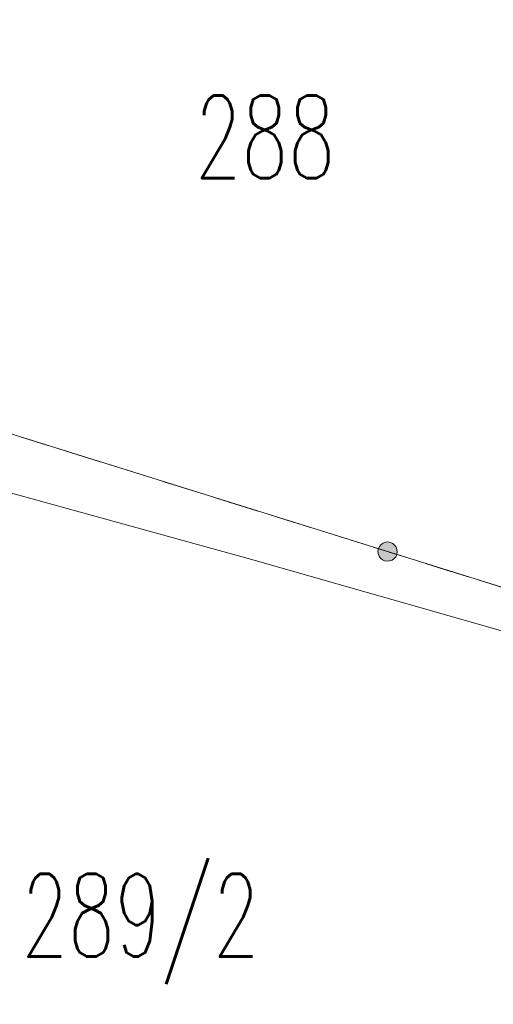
# Model space of a CAD drawing. Header units: millimetres. Extents: x -367306 to 168495, y -187323 to 82034.
# Tile 149 of 170: x 88110 to 96715, y -64515 to -46637. Entities that reach past the tile are written whole.
import ezdxf

# ---------------------------------------------------------------- set-up
doc = ezdxf.new("R2010")
doc.units = ezdxf.units.MM
doc.header["$MEASUREMENT"] = 0
doc.linetypes.add('L_0_03', pattern=[1000, 500, -500])
for name, color, linetype, lineweight in [('Nowe_EGDE_Nr_pióra__9', 7, 'Continuous', 13), ('Nowe_EGDE_O_Nr_pióra__8', 7, 'Continuous', 13), ('Nowe_EGUG_Nr_pióra__9', 7, 'Continuous', 13), ('Nowe_OTOO_Nr_pióra__7', 7, 'Continuous', 13), ('Nowe_OTOO_Nr_pióra__8', 7, 'Continuous', 13), ('Nowe_OTOO_Nr_pióra__9', 7, 'Continuous', 13), ('Nowe_SUWP_Nr_pióra__8', 7, 'Continuous', 13), ('Nowe_SUWP_Nr_pióra__9', 7, 'Continuous', 13)]:
    doc.layers.add(name, color=color, linetype=linetype, lineweight=lineweight)
doc.styles.add('STYL_AUTOMATYCZNY_3', font='Simplex.shx')

msp = doc.modelspace()

# ---------------------------------------------------------------- hatches: boundary and pattern name
at = {"layer": 'Nowe_OTOO_Nr_pióra__7', "linetype": 'Continuous', "lineweight": 13}
msp.add_hatch(color=7, dxfattribs=at).paths.add_polyline_path([(94960.2, -56346.3), (94968, -56301.3), (94963.9, -56255.8), (94948.2, -56212.9), (94921.9, -56175.6), (94886.8, -56146.3), (94845.4, -56127.1), (94800.3, -56119.3), (94754.8, -56123.4), (94712, -56139.1), (94674.6, -56165.4), (94645.3, -56200.5), (94626.1, -56242), (94618.3, -56287), (94622.4, -56332.5), (94638.2, -56375.4), (94664.5, -56412.7), (94699.6, -56442), (94741, -56461.2), (94786, -56469), (94831.5, -56464.9), (94874.4, -56449.1), (94911.8, -56422.8), (94941, -56387.8)])
msp.add_hatch(color=7, dxfattribs=at).paths.add_polyline_path([(94960.2, -56346.3), (94968, -56301.3), (94963.9, -56255.8), (94948.2, -56212.9), (94921.9, -56175.6), (94886.8, -56146.3), (94845.4, -56127.1), (94800.3, -56119.3), (94754.8, -56123.4), (94712, -56139.1), (94674.6, -56165.4), (94645.3, -56200.5), (94626.1, -56242), (94618.3, -56287), (94622.4, -56332.5), (94638.2, -56375.4), (94664.5, -56412.7), (94699.6, -56442), (94741, -56461.2), (94786, -56469), (94831.5, -56464.9), (94874.4, -56449.1), (94911.8, -56422.8), (94941, -56387.8)])

# ---------------------------------------------------------------- linework, layer by layer
at = {"layer": 'Nowe_EGDE_Nr_pióra__9', "color": 7, "linetype": 'Continuous', "lineweight": 13, "flags": 128}
for points in [[(110573.1, -61222.6), (84031.6, -52933)], [(84031.6, -52933), (110573.1, -61222.6)]]:
    msp.add_lwpolyline(points, dxfattribs=at)
at = {"layer": 'Nowe_EGUG_Nr_pióra__9', "color": 7, "linetype": 'L_0_03', "lineweight": 13, "flags": 128}
for points in [[(110573.1, -61222.6), (84031.6, -52933)], [(84031.6, -52933), (110573.1, -61222.6)]]:
    msp.add_lwpolyline(points, dxfattribs=at)
at = {"layer": 'Nowe_OTOO_Nr_pióra__8', "color": 7, "linetype": 'Continuous', "lineweight": 13}
for p, q in [((94754.8, -56123.4), (94754.9, -56123.4)), ((94754.8, -56123.4), (94754.9, -56123.4)), ((94800.3, -56119.3), (94800.4, -56119.3)), ((94800.3, -56119.3), (94800.4, -56119.3)), ((94845.4, -56127.1), (94845.4, -56127.1)), ((94845.4, -56127.1), (94845.4, -56127.1)), ((94618.3, -56287), (94618.4, -56287)), ((94618.3, -56287), (94618.4, -56287)), ((94626.1, -56242), (94626.2, -56242)), ((94626.1, -56242), (94626.2, -56242)), ((94645.3, -56200.5), (94645.4, -56200.5)), ((94645.3, -56200.5), (94645.4, -56200.5)), ((94674.6, -56165.4), (94674.7, -56165.4)), ((94674.6, -56165.4), (94674.7, -56165.4)), ((94712, -56139.1), (94712, -56139.1)), ((94712, -56139.1), (94712, -56139.1)), ((94886.8, -56146.3), (94886.9, -56146.3)), ((94886.8, -56146.3), (94886.9, -56146.3)), ((94921.9, -56175.6), (94921.9, -56175.6)), ((94921.9, -56175.6), (94921.9, -56175.6)), ((94948.2, -56212.9), (94948.2, -56212.9)), ((94948.2, -56212.9), (94948.2, -56212.9)), ((94963.9, -56255.8), (94964, -56255.8)), ((94963.9, -56255.8), (94964, -56255.8)), ((94968, -56301.3), (94968.1, -56301.3)), ((94968, -56301.3), (94968.1, -56301.3)), ((94622.4, -56332.5), (94622.5, -56332.5)), ((94622.4, -56332.5), (94622.5, -56332.5)), ((94638.2, -56375.4), (94638.2, -56375.4)), ((94638.2, -56375.4), (94638.2, -56375.4)), ((94664.5, -56412.7), (94664.5, -56412.7)), ((94664.5, -56412.7), (94664.5, -56412.7)), ((94699.6, -56442), (94699.6, -56442)), ((94699.6, -56442), (94699.6, -56442)), ((94741, -56461.2), (94741.1, -56461.2)), ((94741, -56461.2), (94741.1, -56461.2)), ((94786, -56469), (94786.1, -56469)), ((94786, -56469), (94786.1, -56469)), ((94831.5, -56464.9), (94831.6, -56464.9)), ((94831.5, -56464.9), (94831.6, -56464.9)), ((94874.4, -56449.1), (94874.5, -56449.1)), ((94874.4, -56449.1), (94874.5, -56449.1)), ((94911.8, -56422.8), (94911.8, -56422.8)), ((94911.8, -56422.8), (94911.8, -56422.8)), ((94941, -56387.8), (94941.1, -56387.8)), ((94941, -56387.8), (94941.1, -56387.8)), ((94960.2, -56346.3), (94960.3, -56346.3)), ((94960.2, -56346.3), (94960.3, -56346.3))]:
    msp.add_line(p, q, dxfattribs=at)
at = {"layer": 'Nowe_OTOO_Nr_pióra__9', "color": 7, "linetype": 'Continuous', "lineweight": 13, "flags": 128}
msp.add_lwpolyline([(110573.1, -61222.6), (84031.6, -52933), (87479.4, -36179.7)], dxfattribs=at)
msp.add_lwpolyline([(94960.2, -56346.3), (94968, -56301.3), (94963.9, -56255.8), (94948.2, -56212.9), (94921.9, -56175.6), (94886.8, -56146.3), (94845.4, -56127.1), (94800.3, -56119.3), (94754.8, -56123.4), (94712, -56139.1), (94674.6, -56165.4), (94645.3, -56200.5), (94626.1, -56242), (94618.3, -56287), (94622.4, -56332.5), (94638.2, -56375.4), (94664.5, -56412.7), (94699.6, -56442), (94741, -56461.2), (94786, -56469), (94831.5, -56464.9), (94874.4, -56449.1), (94911.8, -56422.8), (94941, -56387.8)], close=True, dxfattribs=at)
msp.add_lwpolyline([(94960.2, -56346.3), (94968, -56301.3), (94963.9, -56255.8), (94948.2, -56212.9), (94921.9, -56175.6), (94886.8, -56146.3), (94845.4, -56127.1), (94800.3, -56119.3), (94754.8, -56123.4), (94712, -56139.1), (94674.6, -56165.4), (94645.3, -56200.5), (94626.1, -56242), (94618.3, -56287), (94622.4, -56332.5), (94638.2, -56375.4), (94664.5, -56412.7), (94699.6, -56442), (94741, -56461.2), (94786, -56469), (94831.5, -56464.9), (94874.4, -56449.1), (94911.8, -56422.8), (94941, -56387.8)], close=True, dxfattribs=at)
at = {"layer": 'Nowe_SUWP_Nr_pióra__8', "color": 7, "linetype": 'Continuous', "lineweight": 13}
msp.add_line((92258.6, -56420.3), (92258.7, -56420.3), dxfattribs=at)
at = {"layer": 'Nowe_SUWP_Nr_pióra__9', "color": 7, "linetype": 'Continuous', "lineweight": 13, "flags": 128}
msp.add_lwpolyline([(104294.1, -59850.4), (92258.6, -56420.3), (81621.8, -53482.3)], dxfattribs=at)

# ---------------------------------------------------------------- texts
at = {"layer": 'Nowe_EGDE_O_Nr_pióra__8', "color": 7, "linetype": 'Continuous', "lineweight": 13, "char_height": 1500, "attachment_point": 7, "style": 'STYL_AUTOMATYCZNY_3'}
for s, insert in [('\\A1;{\\W0.660000x;\\pql;\\FSimplex.shx;288}', (91293.5, -49514.2)), ('\\A1;{\\W0.660000x;\\pql;\\FSimplex.shx;289/2}', (88141.6, -64148.8))]:
    msp.add_mtext(s, dxfattribs=dict(at, insert=insert))

doc.saveas('drawing.dxf')
